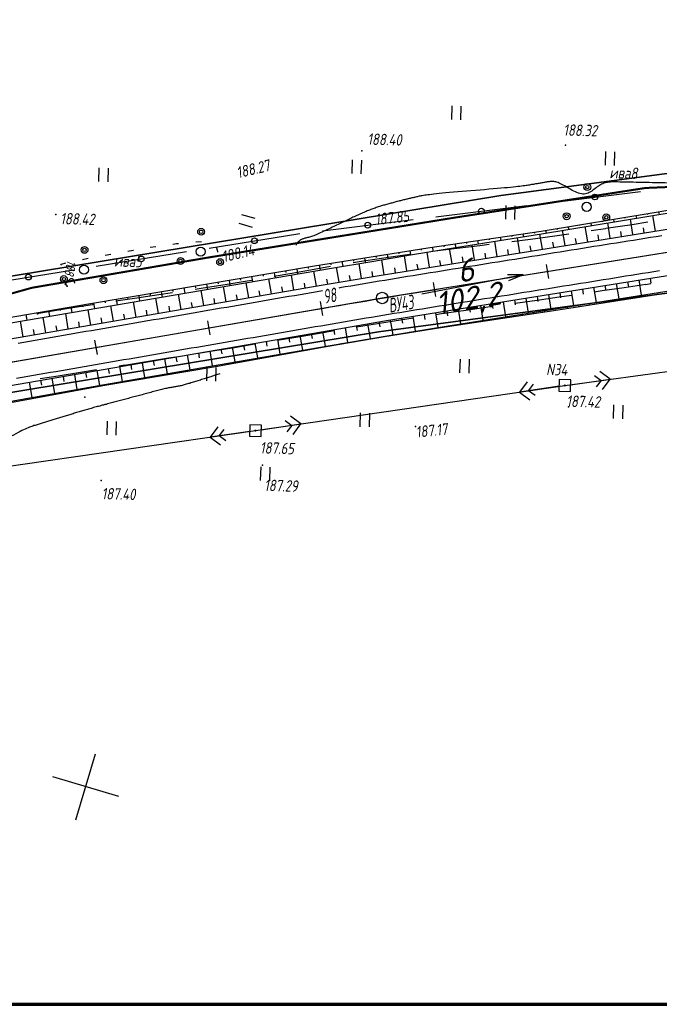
# Model space of a CAD drawing. Header units: millimetres. Extents: x 1808 to 2912, y -1045 to 155.
# Tile 34 of 43: x 2469 to 2581, y -536 to -364. Entities that reach past the tile are written whole.
import ezdxf

# ---------------------------------------------------------------- set-up
doc = ezdxf.new("R2010")
doc.units = ezdxf.units.MM
doc.linetypes.add('CONTI', pattern=[0])
for name, color, linetype, lineweight in [('10', 1, 'Continuous', 35), ('КОПИЯ_ОСЬ_13_ОТКОСЫ', 7, 'Continuous', 30), ('КОПИЯ_ОСЬ_ГРАНИЦЫ_ПОЛОС', 7, 'Continuous', 30), ('ОСЬ_ВЕРХ_ПОКРЫТИЯ_ГРАНИЦЫ_ПОЛОС', 7, 'Continuous', 30), ('ОСЬ_ВЕРХ_ПОКРЫТИЯ_ОСЬ', 1, 'Continuous', 30), ('Уклоны ПЧ', 5, 'Continuous', 30)]:
    doc.layers.add(name, color=color, linetype=linetype, lineweight=lineweight)
for name, color, linetype in [('_Оформление', 7, 'Continuous'), ('_Ростелеком', 6, 'Continuous'), ('GOR_BDEFAULT', 212, 'CONTI'), ('NAD_MDEFAULT', 7, 'CONTI'), ('PI_OTDEFAULT', 172, 'CONTI'), ('PI_TTDEFAULT', 5, 'CONTI'), ('PLN_O', 7, 'CONTI'), ('SETKR', 2, 'CONTI'), ('SIT_LDEFAULT', 7, 'CONTI'), ('USLZNDEFAULT', 7, 'CONTI'), ('ZAPSKDEFAULT', 7, 'CONTI'), ('КОПИЯ_ОСЬ_ТАНГЕНСЫ', 1, 'Continuous'), ('ОСЬ_ВЕРХ_ПОКРЫТИЯ_ПИКЕТЫ', 1, 'Continuous')]:
    doc.layers.add(name, color=color, linetype=linetype)
doc.styles.add('eskd', font='isocpeur.ttf', dxfattribs={"width": 1.2, "height": 2})
doc.styles.add('SHRFT', font='isocpeui.ttf')
doc.styles.get("Standard").update_dxf_attribs({"font": 'isocpeui.ttf'})
doc.styles.add('ГОСТ', font='isocpeur.ttf', dxfattribs={"height": 4})
doc.linetypes.add('Связь', pattern='A,12.5,[130,ltypeshp.shx,S=1,R=-30,X=0,Y=0.9],1,[130,ltypeshp.shx,S=1,R=-30,X=0,Y=0.9],1,[130,ltypeshp.shx,S=1,R=-30,X=0,Y=0.9],4.5', length=19)

# ---------------------------------------------------------------- blocks, each defined once
blk = doc.blocks.new('BL_333')
at = {"color": 0}
for p, q in [((0, -6), (0, 6)), ((-6, 0), (6, 0))]:
    blk.add_line(p, q, dxfattribs=at)
blk = doc.blocks.new('BL_2011')
at = {"color": 0}
for p, q in [((0, 0), (0, 2.4)), ((1.6, 0), (1.6, 2.4))]:
    blk.add_line(p, q, dxfattribs=at)
blk = doc.blocks.new('BL_27')
at = {"color": 0}
for p, q in [((1, 1), (-1, 1)), ((-1, 1), (-1, -1)), ((1, -1), (1, 1)), ((-1, -1), (1, -1))]:
    blk.add_line(p, q, dxfattribs=at)
blk.add_circle((0, 0), 0.1, dxfattribs=at)
blk = doc.blocks.new('BL_2009')
at = {"color": 0}
for centre, radius in [((0, 3.46), 0.6), ((0, 3.46), 0.3), ((0, 0), 0.8), ((-3.46, -1.74), 0.6), ((-3.46, -1.74), 0.3), ((3.46, -1.74), 0.6), ((3.46, -1.74), 0.3)]:
    blk.add_circle(centre, radius, dxfattribs=at)
blk = doc.blocks.new('Стрелка')
at = {"layer": 'Уклоны ПЧ', "ltscale": 2}
for points in [[(-0.02, -0.05), (-0.02, 17.97)], [(-0.02, -0.05), (-0.58, 2.62)], [(-0.02, -0.05), (0.53, 2.62)]]:
    blk.add_lwpolyline(points, dxfattribs=at)

msp = doc.modelspace()

# ---------------------------------------------------------------- linework, layer by layer
at = {"layer": '10'}
for points in [[(2620.73, -395.22), (2606.59, -397.47), (2605.44, -387.39), (2553.12, -394.32), (2438.15, -413.26), (2438.66, -422.99), (2367.6, -436.36), (2276.23, -453.66), (2230.16, -457.47), (2219.73, -457.12), (2144.44, -454.6), (2029.16, -435.48), (1971.45, -421.43), (1894.92, -402.16), (1897.04, -393.04), (1863.68, -385.03)], [(2836.91, -383.88), (2819.46, -391.04), (2781.15, -396), (2691.22, -405.87), (2692.7, -395.44), (2606.46, -408.13), (2606.46, -408.13), (2531.72, -418.13), (2464.56, -429.19), (2448.04, -431.91), (2378.95, -444.91), (2369.55, -446.68), (2369.33, -456.96), (2288.52, -472.64), (2240.01, -477.5)], [(2288.52, -472.64), (2369.33, -456.96), (2369.55, -446.68), (2378.95, -444.91), (2448.04, -431.91), (2464.56, -429.19), (2531.72, -418.13), (2606.46, -408.13), (2606.46, -408.13), (2692.7, -395.44), (2691.22, -405.87), (2781.15, -396), (2819.46, -391.04), (2836.91, -383.88)]]:
    msp.add_lwpolyline(points, dxfattribs=at)
at = {"layer": '_Оформление', "lineweight": 70, "ltscale": 200}
msp.add_lwpolyline([(2874.19, -249.78), (1824.77, -249.78), (1824.77, -535.66), (2874.19, -535.66)], close=True, dxfattribs=at)
at = {"layer": '_Ростелеком', "color": 5, "linetype": 'Связь', "const_width": 0.35}
msp.add_lwpolyline([(2834.25, -366.64), (2803.91, -370.42), (2755.07, -373.59), (2745.15, -373.42), (2702.58, -375.96), (2684.43, -378.29), (2671.55, -380.72), (2634.25, -387.11), (2605.99, -391.86), (2578.38, -393.01), (2544.61, -398.26), (2501.7, -405.21), (2471.17, -410.45), (2438.48, -419.6), (2405.8, -425.35), (2370.72, -431.58), (2340.52, -436.8), (2307.56, -442.93)], dxfattribs=at)
at = {"layer": 'GOR_BDEFAULT', "color": 212, "elevation": 188, "flags": 128}
for points in [[(2598.45, -388.26), (2598, -388.55), (2597.58, -388.81), (2597.22, -389.04), (2596.91, -389.24), (2596.63, -389.42), (2596.39, -389.57), (2596.19, -389.69), (2596.01, -389.81), (2595.85, -389.9), (2595.72, -389.97), (2595.6, -390.04), (2595.5, -390.09), (2595.42, -390.14), (2595.33, -390.19), (2595.24, -390.23), (2595.17, -390.28), (2595.08, -390.31), (2595.01, -390.36), (2594.92, -390.4), (2594.83, -390.45), (2594.75, -390.48), (2594.66, -390.53), (2594.59, -390.57), (2594.5, -390.62), (2594.4, -390.66), (2594.32, -390.7), (2594.23, -390.75), (2594.15, -390.8), (2594.06, -390.84), (2593.96, -390.89), (2593.88, -390.93), (2593.78, -390.97), (2593.69, -391.02), (2593.59, -391.07), (2593.5, -391.11), (2593.4, -391.16), (2593.31, -391.21), (2593.22, -391.25), (2593.12, -391.29), (2593.01, -391.34), (2592.92, -391.39), (2592.82, -391.43), (2592.72, -391.49), (2592.61, -391.53), (2592.52, -391.57), (2592.41, -391.62), (2592.3, -391.66), (2592.2, -391.72), (2592.1, -391.76), (2591.99, -391.81), (2591.87, -391.85), (2591.76, -391.89), (2591.66, -391.94), (2591.54, -391.98), (2591.42, -392.02), (2591.31, -392.05), (2591.19, -392.09), (2591.07, -392.11), (2590.95, -392.15), (2590.82, -392.17), (2590.7, -392.19), (2590.57, -392.21), (2590.44, -392.23), (2590.31, -392.24), (2590.18, -392.26), (2590.05, -392.27), (2589.91, -392.27), (2589.77, -392.28), (2589.63, -392.28), (2589.5, -392.28), (2589.36, -392.29), (2589.21, -392.29), (2589.07, -392.29), (2588.92, -392.29), (2588.78, -392.28), (2588.63, -392.28), (2588.49, -392.28), (2588.33, -392.28), (2588.18, -392.28), (2588.03, -392.28), (2587.88, -392.28), (2587.73, -392.27), (2587.57, -392.27), (2587.42, -392.27), (2587.26, -392.27), (2587.1, -392.27), (2586.95, -392.26), (2586.79, -392.26), (2586.64, -392.25), (2586.48, -392.25), (2586.31, -392.25), (2586.16, -392.25), (2585.99, -392.24), (2585.82, -392.24), (2585.63, -392.22), (2585.43, -392.23), (2585.23, -392.22), (2585, -392.21), (2584.75, -392.21), (2584.48, -392.2), (2584.19, -392.19), (2583.86, -392.19), (2583.52, -392.18), (2583.14, -392.17), (2582.71, -392.16), (2582.26, -392.15), (2581.78, -392.14), (2581.27, -392.13), (2580.73, -392.11), (2580.18, -392.1), (2579.61, -392.09), (2579.04, -392.08), (2578.46, -392.06), (2577.89, -392.06), (2577.31, -392.04), (2576.76, -392.03), (2576.21, -392.02), (2575.68, -392), (2575.19, -391.99), (2574.72, -391.98), (2574.28, -391.97), (2573.88, -391.97), (2573.5, -391.96), (2573.15, -391.96), (2572.83, -391.96), (2572.53, -391.96), (2572.26, -391.99), (2572, -392), (2571.75, -392.03), (2571.52, -392.07), (2571.31, -392.12), (2571.1, -392.18), (2570.9, -392.26), (2570.71, -392.35), (2570.52, -392.45), (2570.33, -392.57), (2570.14, -392.69), (2569.95, -392.83), (2569.76, -392.97), (2569.57, -393.13), (2569.37, -393.26), (2569.18, -393.42), (2568.97, -393.55), (2568.77, -393.68), (2568.56, -393.8), (2568.35, -393.9), (2568.12, -393.98), (2567.9, -394.04), (2567.67, -394.07), (2567.43, -394.07), (2567.17, -394.05), (2566.92, -394), (2566.66, -393.92), (2566.4, -393.82), (2566.12, -393.71), (2565.86, -393.57), (2565.58, -393.43), (2565.31, -393.28), (2565.04, -393.12), (2564.78, -392.96), (2564.52, -392.81), (2564.26, -392.65), (2564.01, -392.51), (2563.77, -392.38), (2563.53, -392.26), (2563.31, -392.16), (2563.11, -392.08), (2562.91, -392.02), (2562.72, -391.96), (2562.53, -391.93), (2562.35, -391.9), (2562.17, -391.88), (2562, -391.87), (2561.84, -391.88), (2561.67, -391.89), (2561.52, -391.91), (2561.36, -391.92), (2561.21, -391.95), (2561.05, -391.98), (2560.9, -392), (2560.74, -392.03), (2560.59, -392.06), (2560.43, -392.09), (2560.27, -392.12), (2560.11, -392.15), (2559.95, -392.17), (2559.8, -392.2), (2559.63, -392.23), (2559.47, -392.26), (2559.3, -392.29), (2559.14, -392.31), (2558.96, -392.34), (2558.79, -392.38), (2558.62, -392.4), (2558.45, -392.43), (2558.28, -392.46), (2558.1, -392.5), (2557.91, -392.52), (2557.72, -392.56), (2557.5, -392.59), (2557.27, -392.62), (2557.01, -392.66), (2556.73, -392.69), (2556.41, -392.73), (2556.07, -392.78), (2555.69, -392.82), (2555.27, -392.86), (2554.79, -392.91), (2554.29, -392.96), (2553.72, -393.01), (2553.1, -393.06), (2552.44, -393.12), (2551.74, -393.18), (2551, -393.24), (2550.24, -393.31), (2549.46, -393.38), (2548.67, -393.43), (2547.88, -393.5), (2547.1, -393.57), (2546.32, -393.63), (2545.57, -393.7), (2544.84, -393.75), (2544.14, -393.82), (2543.5, -393.87), (2542.89, -393.93), (2542.35, -393.98), (2541.86, -394.03), (2541.41, -394.09), (2541.01, -394.13), (2540.66, -394.18), (2540.33, -394.21), (2540.05, -394.25), (2539.79, -394.29), (2539.56, -394.33), (2539.35, -394.37), (2539.16, -394.41), (2538.98, -394.44), (2538.82, -394.47), (2538.67, -394.51), (2538.51, -394.55), (2538.36, -394.58), (2538.2, -394.61), (2538.04, -394.65), (2537.88, -394.69), (2537.73, -394.72), (2537.56, -394.76), (2537.4, -394.79), (2537.24, -394.84), (2537.08, -394.87), (2536.92, -394.91), (2536.75, -394.95), (2536.59, -394.99), (2536.42, -395.03), (2536.26, -395.07), (2536.1, -395.11), (2535.93, -395.16), (2535.76, -395.19), (2535.59, -395.23), (2535.42, -395.28), (2535.25, -395.32), (2535.07, -395.36), (2534.9, -395.4), (2534.74, -395.45), (2534.56, -395.5), (2534.38, -395.54), (2534.21, -395.59), (2534.03, -395.64), (2533.86, -395.69), (2533.68, -395.73), (2533.51, -395.78), (2533.33, -395.83), (2533.15, -395.88), (2532.97, -395.94), (2532.79, -395.99), (2532.61, -396.04), (2532.42, -396.1), (2532.24, -396.15), (2532.06, -396.21), (2531.87, -396.26), (2531.69, -396.32), (2531.5, -396.38), (2531.32, -396.45), (2531.13, -396.51), (2530.93, -396.58), (2530.75, -396.65), (2530.56, -396.72), (2530.36, -396.79), (2530.17, -396.87), (2529.97, -396.95), (2529.77, -397.03), (2529.57, -397.11), (2529.37, -397.19), (2529.17, -397.28), (2528.97, -397.37), (2528.76, -397.46), (2528.55, -397.55), (2528.34, -397.64), (2528.13, -397.74), (2527.92, -397.83), (2527.7, -397.93), (2527.48, -398.04), (2527.26, -398.13), (2527.04, -398.24), (2526.81, -398.35), (2526.58, -398.45), (2526.35, -398.56), (2526.12, -398.67), (2525.88, -398.79), (2525.64, -398.91), (2525.4, -399.02), (2525.15, -399.14), (2524.91, -399.25), (2524.66, -399.37), (2524.41, -399.5), (2524.15, -399.63), (2523.9, -399.75), (2523.63, -399.88), (2523.37, -400.01), (2523.1, -400.14), (2522.84, -400.27), (2522.58, -400.39), (2522.32, -400.52), (2522.07, -400.64), (2521.81, -400.76), (2521.56, -400.87), (2521.32, -400.98), (2521.08, -401.08), (2520.85, -401.17), (2520.63, -401.26), (2520.42, -401.35), (2520.21, -401.42), (2520.01, -401.49), (2519.82, -401.54), (2519.64, -401.6), (2519.48, -401.64), (2519.31, -401.68), (2519.17, -401.72), (2519.02, -401.76), (2518.87, -401.79), (2518.75, -401.84), (2518.62, -401.87), (2518.5, -401.91), (2518.39, -401.95), (2518.28, -401.99), (2518.18, -402.05), (2518.09, -402.1), (2518, -402.16), (2517.92, -402.22), (2517.84, -402.29), (2517.77, -402.35), (2517.7, -402.43), (2517.64, -402.49), (2517.58, -402.56), (2517.53, -402.63), (2517.48, -402.69), (2517.44, -402.76), (2517.4, -402.83), (2517.36, -402.89), (2517.32, -402.94), (2517.3, -402.98)], [(2478.07, -408.86), (2478, -408.88), (2477.93, -408.91), (2477.84, -408.96), (2477.76, -409.02), (2477.68, -409.09), (2477.59, -409.17), (2477.5, -409.25), (2477.41, -409.34), (2477.33, -409.43), (2477.24, -409.52), (2477.17, -409.61), (2477.1, -409.7), (2477.02, -409.79), (2476.97, -409.87), (2476.9, -409.94)], [(2478.07, -408.86), (2478, -408.88), (2477.93, -408.91), (2477.84, -408.96), (2477.76, -409.02), (2477.68, -409.09), (2477.59, -409.17), (2477.5, -409.25), (2477.41, -409.34), (2477.33, -409.43), (2477.24, -409.52), (2477.17, -409.61), (2477.1, -409.7), (2477.02, -409.79), (2476.97, -409.87), (2476.9, -409.94)], [(2478.67, -409.64), (2478.66, -409.59), (2478.63, -409.52), (2478.61, -409.45), (2478.58, -409.38), (2478.56, -409.31), (2478.52, -409.22), (2478.49, -409.16), (2478.46, -409.09), (2478.42, -409.02), (2478.37, -408.98), (2478.32, -408.93), (2478.27, -408.9), (2478.2, -408.87), (2478.14, -408.86), (2478.07, -408.86)], [(2503.99, -425.47), (2503.01, -425.8), (2502.87, -425.85), (2502.73, -425.9), (2502.57, -425.95), (2502.4, -426.01), (2502.22, -426.06), (2502.04, -426.12), (2501.84, -426.18), (2501.65, -426.24), (2501.45, -426.31), (2501.24, -426.37), (2501.03, -426.43), (2500.82, -426.5), (2500.61, -426.57), (2500.39, -426.63), (2500.18, -426.7), (2499.97, -426.77), (2499.76, -426.83), (2499.55, -426.9), (2499.34, -426.97), (2499.14, -427.03), (2498.93, -427.08), (2498.74, -427.15), (2498.53, -427.2), (2498.34, -427.26), (2498.14, -427.32), (2497.96, -427.37), (2497.77, -427.43), (2497.59, -427.47), (2497.41, -427.52), (2497.24, -427.56), (2497.07, -427.59), (2496.9, -427.63), (2496.74, -427.66), (2496.57, -427.69), (2496.42, -427.72), (2496.25, -427.75), (2496.09, -427.78), (2495.92, -427.8), (2495.76, -427.83), (2495.59, -427.86), (2495.43, -427.9), (2495.25, -427.93), (2495.06, -427.96), (2494.88, -428), (2494.68, -428.04), (2494.49, -428.08), (2494.28, -428.13), (2494.07, -428.18), (2493.85, -428.23), (2493.62, -428.29), (2493.39, -428.34), (2493.15, -428.41), (2492.92, -428.46), (2492.68, -428.53), (2492.43, -428.59), (2492.18, -428.66), (2491.94, -428.73), (2491.69, -428.8), (2491.45, -428.86), (2491.19, -428.93), (2490.96, -429), (2490.71, -429.06), (2490.46, -429.13), (2490.22, -429.19), (2489.97, -429.26), (2489.73, -429.32), (2489.49, -429.38), (2489.24, -429.46), (2489, -429.52), (2488.77, -429.59), (2488.53, -429.64), (2488.29, -429.71), (2488.05, -429.77), (2487.83, -429.84), (2487.59, -429.9), (2487.35, -429.96), (2487.12, -430.02), (2486.88, -430.09), (2486.65, -430.14), (2486.42, -430.21), (2486.19, -430.27), (2485.96, -430.33), (2485.73, -430.39), (2485.5, -430.45), (2485.28, -430.52), (2485.05, -430.58), (2484.82, -430.63), (2484.6, -430.69), (2484.37, -430.75), (2484.14, -430.82), (2483.92, -430.87), (2483.7, -430.94), (2483.47, -430.99), (2483.26, -431.05), (2483.03, -431.11), (2482.82, -431.17), (2482.59, -431.22), (2482.38, -431.28), (2482.16, -431.34), (2481.94, -431.4), (2481.72, -431.46), (2481.51, -431.52), (2481.29, -431.59), (2481.08, -431.65), (2480.86, -431.71), (2480.65, -431.77), (2480.44, -431.83), (2480.23, -431.89), (2480.02, -431.95), (2479.81, -432.01), (2479.6, -432.07), (2479.4, -432.14), (2479.19, -432.2), (2478.98, -432.26), (2478.78, -432.33), (2478.57, -432.39), (2478.37, -432.45), (2478.17, -432.51), (2477.96, -432.58), (2477.77, -432.64), (2477.56, -432.7), (2477.36, -432.76), (2477.16, -432.82), (2476.96, -432.88), (2476.77, -432.94), (2476.57, -433.01), (2476.38, -433.06), (2476.18, -433.12), (2475.99, -433.18), (2475.79, -433.24), (2475.6, -433.3), (2475.4, -433.36), (2475.21, -433.41), (2475.02, -433.47), (2474.83, -433.53), (2474.65, -433.59), (2474.45, -433.65), (2474.27, -433.71), (2474.08, -433.77), (2473.9, -433.82), (2473.71, -433.87), (2473.52, -433.93), (2473.34, -433.98), (2473.15, -434.04), (2472.97, -434.1), (2472.8, -434.16), (2472.61, -434.22), (2472.43, -434.27), (2472.25, -434.32), (2472.07, -434.38), (2471.89, -434.43), (2471.72, -434.49), (2471.53, -434.54), (2471.34, -434.61), (2471.15, -434.68), (2470.94, -434.75), (2470.73, -434.83), (2470.49, -434.92), (2470.25, -435.03), (2469.99, -435.15), (2469.71, -435.27), (2469.42, -435.41), (2469.1, -435.58), (2468.75, -435.76), (2468.38, -435.96), (2467.97, -436.18), (2467.54, -436.41), (2467.1, -436.67), (2466.64, -436.93), (2466.16, -437.21), (2465.67, -437.49), (2465.17, -437.77), (2464.67, -438.05), (2464.17, -438.33), (2463.67, -438.61), (2463.17, -438.86), (2462.69, -439.12), (2462.21, -439.35), (2461.76, -439.56), (2461.33, -439.77), (2460.92, -439.94), (2460.53, -440.08), (2460.16, -440.21), (2459.82, -440.32), (2459.5, -440.41), (2459.19, -440.49), (2458.9, -440.55), (2458.64, -440.59), (2458.39, -440.63), (2458.15, -440.67), (2457.93, -440.69), (2457.73, -440.71), (2457.54, -440.72), (2457.36, -440.73), (2457.2, -440.75), (2457.04, -440.76), (2456.9, -440.77), (2456.76, -440.8), (2456.63, -440.81), (2456.52, -440.83), (2456.41, -440.85), (2456.31, -440.87), (2456.21, -440.89), (2456.13, -440.92), (2456.04, -440.95), (2455.96, -440.96), (2455.89, -440.99), (2455.81, -441.01), (2455.74, -441.03), (2455.67, -441.07), (2454.73, -441.39), (2453.93, -441.69), (2453.24, -441.97), (2452.66, -442.22), (2451.77, -442.91), (2451.66, -443.02), (2451.54, -443.14), (2451.4, -443.28), (2451.27, -443.42), (2451.13, -443.56), (2450.98, -443.72), (2450.83, -443.87), (2450.68, -444.02), (2450.53, -444.19), (2450.38, -444.34), (2450.23, -444.49), (2450.08, -444.64), (2449.93, -444.78), (2449.79, -444.92), (2449.65, -445.04), (2449.52, -445.15), (2449.39, -445.26), (2449.25, -445.36), (2449.1, -445.46), (2448.94, -445.56), (2448.74, -445.66), (2448.52, -445.76), (2448.27, -445.87), (2447.97, -446), (2447.62, -446.13), (2447.22, -446.28), (2446.76, -446.44), (2446.22, -446.63), (2445.62, -446.85), (2444.94, -447.08)]]:
    msp.add_lwpolyline(points, dxfattribs=at)
at = {"layer": 'PI_TTDEFAULT', "color": 5}
for p in [(2528.8, -386.51, 188.4), (2564.38, -385.53, 188.32), (2475.34, -397.64, 188.42), (2531.53, -400.3, 187.85), (2477.31, -410.16, 187.99), (2480.42, -429.56, 188.1), (2564.92, -431.26, 187.23), (2538.16, -434.67, 187.17), (2510.24, -435.41, 187.65), (2511.44, -441.44, 187.29), (2483.26, -444.14, 187.4)]:
    msp.add_point(p, dxfattribs=at)
at = {"layer": 'PLN_O'}
for p, q in [((2561.61, -395.58), (2577.49, -393.61)), ((2541.76, -398.03), (2557.64, -396.06)), ((2521.91, -400.5), (2537.79, -398.53)), ((2502.14, -403.51), (2517.61, -401.02)), ((2517.61, -401.02), (2517.95, -400.99)), ((2482.39, -406.68), (2498.18, -404.14)), ((2462.65, -409.86), (2478.44, -407.32))]:
    msp.add_line(p, q, dxfattribs=at)
for centre in [(2569.55, -394.59), (2549.7, -397.05), (2529.85, -399.51), (2510.04, -402.24), (2490.29, -405.41), (2470.55, -408.59)]:
    msp.add_circle(centre, 0.5, dxfattribs=at)
at = {"layer": 'SIT_LDEFAULT', "color": 7}
for p, q in [((2578.8, -399.01), (2576.04, -399.43)), ((2571.41, -400.13), (2568.91, -400.51)), ((2576.04, -399.43), (2571.42, -400.12)), ((2499.79, -402.42), (2500.79, -402.36)), ((2558.27, -402), (2555.04, -402.41)), ((2562.53, -401.42), (2558.27, -402)), ((2564.96, -401.08), (2562.53, -401.42)), ((2487.9, -404.06), (2488.87, -403.88)), ((2488.87, -403.88), (2488.89, -403.88)), ((2491.84, -403.38), (2492.82, -403.23)), ((2495.8, -402.81), (2496.42, -402.73)), ((2496.42, -402.74), (2496.79, -402.71)), ((2503.34, -403.27), (2503.35, -403.32)), ((2503.37, -403.31), (2503.58, -404.04)), ((2503.58, -404.04), (2503.61, -404.23)), ((2544.96, -403.65), (2541.14, -404.13)), ((2549.42, -403.11), (2544.96, -403.64)), ((2551.07, -402.91), (2549.42, -403.12)), ((2480.03, -405.49), (2481.02, -405.3)), ((2483.97, -404.75), (2484.95, -404.57)), ((2528.34, -405.93), (2527.3, -406.1)), ((2532.26, -405.32), (2528.34, -405.93)), ((2536.3, -404.75), (2532.26, -405.32)), ((2537.18, -404.63), (2536.31, -404.74)), ((2476.2, -406.48), (2476.32, -406.32)), ((2476.31, -406.31), (2477.09, -406.11)), ((2520.5, -407.24), (2516.58, -407.93)), ((2523.34, -406.76), (2520.5, -407.24)), ((2476.94, -409.47), (2476.84, -409.27)), ((2477.2, -409.97), (2476.94, -409.47)), ((2508.78, -409.28), (2504.91, -409.93)), ((2509.55, -409.16), (2508.77, -409.29)), ((2516.58, -407.93), (2513.49, -408.47)), ((2477.31, -410.16), (2477.2, -409.97)), ((2501.06, -410.52), (2499.67, -410.73)), ((2504.91, -409.92), (2501.06, -410.52)), ((2569.43, -411.15), (2570.81, -410.94)), ((2570.81, -410.94), (2574.63, -410.39)), ((2574.63, -410.39), (2578.42, -409.84)), ((2578.41, -409.85), (2579.33, -409.71)), ((2489.49, -412.25), (2485.83, -412.79)), ((2493.35, -411.68), (2489.49, -412.25)), ((2495.72, -411.33), (2493.35, -411.68)), ((2555.58, -413.15), (2559.45, -412.61)), ((2559.45, -412.6), (2563.27, -412.05)), ((2563.28, -412.04), (2565.47, -411.72)), ((2474.07, -414.65), (2472.01, -414.98)), ((2477.92, -414.02), (2474.07, -414.65)), ((2481.77, -413.42), (2477.92, -414.02)), ((2481.88, -413.4), (2481.77, -413.42)), ((2542.72, -414.97), (2546.99, -414.35)), ((2546.99, -414.35), (2551.25, -413.75)), ((2551.25, -413.75), (2551.62, -413.7)), ((2530.44, -416.84), (2534.45, -416.21)), ((2534.45, -416.21), (2537.76, -415.7)), ((2541.72, -415.12), (2542.72, -414.97)), ((2522.38, -418.19), (2523.94, -417.93)), ((2527.89, -417.27), (2530.44, -416.85)), ((2514.08, -419.61), (2514.37, -419.56)), ((2514.37, -419.56), (2518.36, -418.88)), ((2518.36, -418.88), (2522.38, -418.2)), ((2500.27, -421.88), (2502.71, -421.49)), ((2502.71, -421.49), (2506.56, -420.86)), ((2506.56, -420.86), (2510.13, -420.27)), ((2564.28, -427.53), (2614.79, -420.59)), ((2491.17, -423.33), (2495.02, -422.71)), ((2495.02, -422.71), (2496.31, -422.5)), ((2479.63, -425.18), (2482.48, -424.72)), ((2486.44, -424.08), (2487.33, -423.94)), ((2487.33, -423.95), (2491.17, -423.33)), ((2472.63, -426.32), (2475.77, -425.82)), ((2475.77, -425.81), (2479.63, -425.18)), ((2565.27, -427.39), (2572.2, -426.43)), ((2569.49, -425.8), (2570.62, -426.66)), ((2570.62, -426.66), (2569.76, -427.78)), ((2572.2, -426.43), (2570.4, -425.07)), ((2570.84, -428.24), (2572.2, -426.43)), ((2510.24, -435.41), (2564.28, -427.53)), ((2557.71, -426.87), (2556.36, -428.68)), ((2563.28, -427.67), (2556.36, -428.68)), ((2557.94, -428.45), (2558.79, -427.32)), ((2556.36, -428.68), (2558.18, -430.03)), ((2559.08, -429.3), (2557.94, -428.45)), ((2518.16, -434.25), (2516.34, -432.9)), ((2503.68, -434.74), (2502.32, -436.55)), ((2503.9, -436.32), (2504.75, -435.19)), ((2511.23, -435.26), (2518.16, -434.25)), ((2515.44, -433.64), (2516.57, -434.49)), ((2516.57, -434.49), (2515.73, -435.61)), ((2516.8, -436.07), (2518.16, -434.25)), ((2454.15, -443.48), (2510.24, -435.41)), ((2509.25, -435.55), (2502.32, -436.55)), ((2502.32, -436.55), (2504.13, -437.91)), ((2505.04, -437.17), (2503.9, -436.32))]:
    msp.add_line(p, q, dxfattribs=at)
at = {"layer": 'КОПИЯ_ОСЬ_13_ОТКОСЫ'}
for points in [[(2305.12, -447.39), (2522.07, -409.95), (2531.48, -408.36), (2540.9, -406.82), (2555.01, -404.55), (2668.09, -386.42)], [(2323.5, -441), (2343.17, -437.33), (2353.03, -435.65), (2362.88, -433.96), (2382.59, -430.54), (2402.27, -427), (2421.95, -423.44), (2431.81, -421.76), (2441.67, -420.06), (2461.37, -416.64), (2481.08, -413.26), (2500.81, -409.96), (2520.54, -406.63), (2530.44, -405.02), (2540.36, -403.46), (2560.15, -400.53), (2579.89, -397.29), (2588.07, -395.89)], [(2323.54, -441.22), (2353.09, -436.04), (2382.67, -431.02), (2500.97, -410.88), (2523.51, -407.02), (2530.58, -405.83), (2537.65, -404.66), (2545.19, -403.44), (2560.23, -401.02), (2588.16, -396.44)], [(2323.54, -441.22), (2353.09, -436.04), (2382.67, -431.02), (2500.97, -410.88), (2523.51, -407.02), (2530.58, -405.83), (2537.65, -404.66), (2545.19, -403.44), (2560.23, -401.02), (2588.16, -396.44)], [(2325.97, -455.29), (2355.54, -450.23), (2385.09, -445.03), (2483.52, -427.41), (2522.93, -420.57), (2533.23, -418.84), (2543.53, -417.15), (2573.63, -412.38), (2600.17, -408.2), (2640.71, -402.08), (2670.35, -397.55), (2673.3, -397.11), (2677.12, -396.6)], [(2580.65, -397.16), (2580.74, -397.65)], [(2568.81, -399.11), (2568.89, -399.6)], [(2570.78, -398.79), (2570.81, -398.95)], [(2572.22, -401.79), (2571.79, -399.12)], [(2572.76, -398.46), (2572.84, -398.95)], [(2574.73, -398.14), (2574.76, -398.3)], [(2576.16, -401.16), (2575.73, -398.47)], [(2576.71, -397.82), (2576.79, -398.3)], [(2578.68, -397.49), (2578.71, -397.65)], [(2580.11, -400.53), (2579.68, -397.83)], [(2558.94, -400.71), (2558.97, -400.88)], [(2560.92, -400.4), (2561, -400.89)], [(2562.89, -400.08), (2562.92, -400.24)], [(2564.32, -403.06), (2563.89, -400.41)], [(2564.86, -399.76), (2564.94, -400.24)], [(2566.84, -399.43), (2566.86, -399.59)], [(2568.27, -402.43), (2567.84, -399.77)], [(2574.19, -401.48), (2574.05, -400.59)], [(2578.14, -400.84), (2578, -399.95)], [(2547.07, -402.46), (2547.1, -402.69)], [(2549.05, -402.17), (2549.14, -402.8)], [(2551.03, -401.88), (2551.06, -402.09)], [(2552.47, -404.96), (2552.05, -402.33)], [(2553, -401.59), (2553.09, -402.17)], [(2554.98, -401.29), (2555.01, -401.49)], [(2556.42, -404.33), (2556, -401.7)], [(2556.96, -401), (2557.04, -401.53)], [(2560.37, -403.69), (2559.94, -401.06)], [(2562.34, -403.38), (2562.2, -402.5)], [(2566.29, -402.74), (2566.15, -401.86)], [(2570.24, -402.11), (2570.1, -401.22)], [(2535.2, -404.26), (2535.25, -404.53)], [(2537.18, -403.95), (2537.3, -404.72)], [(2539.16, -403.65), (2539.2, -403.9)], [(2540.62, -406.86), (2540.2, -404.25)], [(2541.13, -403.34), (2541.24, -404.08)], [(2543.11, -403.05), (2543.15, -403.3)], [(2544.57, -406.23), (2544.15, -403.61)], [(2545.09, -402.76), (2545.19, -403.44)], [(2548.52, -405.59), (2548.1, -402.97)], [(2554.44, -404.64), (2554.3, -403.77)], [(2558.39, -404.01), (2558.25, -403.13)], [(2298.6, -456.63), (2523.43, -417.84), (2532.8, -416.25), (2542.18, -414.71), (2556.28, -412.45), (2599.74, -405.48)], [(2525.33, -405.84), (2525.47, -406.68)], [(2527.3, -405.52), (2527.35, -405.8)], [(2529.28, -405.21), (2529.41, -406.02)], [(2531.25, -404.89), (2531.3, -405.16)], [(2532.72, -408.16), (2532.29, -405.54)], [(2533.23, -404.58), (2533.35, -405.37)], [(2536.67, -407.51), (2536.24, -404.89)], [(2542.59, -406.55), (2542.45, -405.67)], [(2546.54, -405.91), (2546.4, -405.04)], [(2550.49, -405.28), (2550.35, -404.4)], [(2515.47, -407.49), (2515.52, -407.78)], [(2517.44, -407.15), (2517.59, -408.03)], [(2519.41, -406.82), (2519.46, -407.11)], [(2520.89, -410.16), (2520.44, -407.54)], [(2521.38, -406.49), (2521.53, -407.36)], [(2523.36, -406.17), (2523.4, -406.46)], [(2524.84, -409.48), (2524.39, -406.87)], [(2528.78, -408.82), (2528.34, -406.2)], [(2530.75, -408.48), (2530.61, -407.61)], [(2534.7, -407.83), (2534.55, -406.96)], [(2538.65, -407.18), (2538.5, -406.31)], [(2325.97, -455.28), (2355.54, -450.23), (2385.09, -445.03), (2483.52, -427.41), (2522.93, -420.57), (2533.23, -418.84), (2543.53, -417.15), (2573.63, -412.38), (2600.17, -408.2)], [(2503.63, -409.49), (2503.69, -409.79)], [(2505.61, -409.15), (2505.76, -410.06)], [(2507.58, -408.82), (2507.63, -409.12)], [(2509.55, -408.49), (2509.7, -409.38)], [(2511.52, -408.15), (2511.57, -408.45)], [(2513.01, -411.52), (2512.56, -408.89)], [(2513.49, -407.82), (2513.64, -408.71)], [(2516.95, -410.84), (2516.5, -408.22)], [(2522.86, -409.82), (2522.71, -408.95)], [(2526.81, -409.15), (2526.66, -408.28)], [(2575.24, -409.41), (2575.38, -410.29)], [(2577.21, -409.09), (2577.64, -411.75)], [(2579.19, -408.78), (2579.33, -409.66)], [(2317, -457.4), (2345.8, -452.58), (2365.49, -449.08), (2375.32, -447.23), (2385.15, -445.42), (2404.83, -441.82), (2424.54, -438.44), (2434.37, -436.59), (2454.04, -432.94), (2463.87, -431.14), (2483.55, -427.55), (2503.26, -424.18), (2522.94, -420.65), (2532.77, -418.99), (2542.61, -417.38), (2562.38, -414.43), (2590.35, -410.08)], [(2493.77, -411.14), (2493.93, -412.08)], [(2495.74, -410.81), (2495.8, -411.12)], [(2497.72, -410.48), (2497.87, -411.41)], [(2499.69, -410.15), (2499.74, -410.46)], [(2501.18, -413.56), (2500.73, -410.92)], [(2501.66, -409.82), (2501.82, -410.73)], [(2505.13, -412.88), (2504.67, -410.25)], [(2509.07, -412.2), (2508.61, -409.57)], [(2511.04, -411.86), (2510.89, -410.98)], [(2514.98, -411.18), (2514.83, -410.3)], [(2518.92, -410.5), (2518.77, -409.62)], [(2565.36, -410.99), (2565.79, -413.62)], [(2567.34, -410.68), (2567.48, -411.55)], [(2569.31, -410.36), (2569.74, -413)], [(2571.29, -410.04), (2571.43, -410.92)], [(2573.26, -409.73), (2573.69, -412.37)], [(2483.91, -412.79), (2483.96, -413.11)], [(2485.88, -412.46), (2486.04, -413.42)], [(2487.85, -412.13), (2487.91, -412.45)], [(2489.36, -415.6), (2488.9, -412.93)], [(2489.83, -411.8), (2489.99, -412.75)], [(2491.8, -411.47), (2491.85, -411.79)], [(2493.3, -414.92), (2492.84, -412.26)], [(2497.24, -414.24), (2496.79, -411.59)], [(2503.15, -413.22), (2503, -412.34)], [(2507.1, -412.54), (2506.94, -411.66)], [(2553.51, -412.89), (2553.93, -415.5)], [(2555.49, -412.58), (2555.63, -413.45)], [(2557.46, -412.26), (2557.88, -414.88)], [(2559.44, -411.94), (2559.58, -412.82)], [(2561.41, -411.63), (2561.83, -414.25)], [(2563.39, -411.31), (2563.53, -412.19)], [(2572.65, -412.83), (2572.61, -412.54)], [(2574.63, -412.53), (2574.61, -412.43)], [(2576.61, -412.22), (2576.56, -411.92)], [(2578.58, -411.91), (2578.57, -411.81)], [(2580.56, -411.61), (2580.51, -411.3)], [(2474.05, -414.47), (2474.22, -415.43)], [(2476.02, -414.13), (2476.08, -414.45)], [(2477.99, -413.79), (2478.16, -414.76)], [(2479.96, -413.45), (2480.02, -413.78)], [(2481.48, -416.96), (2481.01, -414.28)], [(2481.94, -413.12), (2482.1, -414.09)], [(2485.42, -416.28), (2484.96, -413.61)], [(2491.33, -415.26), (2491.18, -414.37)], [(2495.27, -414.58), (2495.12, -413.69)], [(2499.21, -413.9), (2499.06, -413.02)], [(2543.64, -414.48), (2543.78, -415.34)], [(2545.62, -414.16), (2546.03, -416.76)], [(2547.59, -413.85), (2547.73, -414.71)], [(2549.57, -413.53), (2549.98, -416.13)], [(2551.54, -413.21), (2551.68, -414.08)], [(2560.79, -414.67), (2560.76, -414.42)], [(2562.77, -414.37), (2562.76, -414.29)], [(2564.75, -414.06), (2564.71, -413.8)], [(2566.72, -413.76), (2566.71, -413.67)], [(2568.7, -413.45), (2568.66, -413.17)], [(2570.68, -413.14), (2570.66, -413.05)], [(2469.65, -419), (2469.18, -416.29)], [(2470.11, -415.14), (2470.27, -416.1)], [(2472.08, -414.8), (2472.13, -415.13)], [(2473.59, -418.32), (2473.13, -415.62)], [(2477.53, -417.64), (2477.07, -414.95)], [(2483.45, -416.62), (2483.29, -415.72)], [(2487.39, -415.94), (2487.23, -415.05)], [(2533.77, -416.09), (2534.2, -418.68)], [(2535.75, -415.77), (2535.89, -416.63)], [(2537.72, -415.44), (2538.14, -418.03)], [(2539.69, -415.12), (2539.83, -415.98)], [(2541.67, -414.8), (2542.09, -417.39)], [(2548.92, -416.44), (2548.9, -416.3)], [(2550.9, -416.14), (2550.9, -416.1)], [(2552.88, -415.85), (2552.86, -415.67)], [(2554.86, -415.55), (2554.85, -415.49)], [(2556.84, -415.26), (2556.81, -415.05)], [(2558.82, -414.96), (2558.8, -414.89)], [(2471.62, -418.66), (2471.46, -417.76)], [(2475.56, -417.98), (2475.41, -417.08)], [(2479.5, -417.3), (2479.35, -416.4)], [(2521.94, -418.09), (2522.38, -420.67)], [(2523.91, -417.75), (2524.06, -418.61)], [(2525.88, -417.42), (2526.32, -420)], [(2527.85, -417.08), (2528, -417.94)], [(2529.83, -416.75), (2530.26, -419.33)], [(2531.8, -416.42), (2531.94, -417.28)], [(2539.04, -417.96), (2539.04, -417.93)], [(2541.01, -417.63), (2541, -417.56)], [(2542.99, -417.32), (2542.99, -417.3)], [(2544.97, -417.03), (2544.95, -416.93)], [(2546.95, -416.73), (2546.94, -416.7)], [(2512.09, -419.79), (2512.23, -420.66)], [(2514.06, -419.45), (2514.5, -422.04)], [(2516.03, -419.11), (2516.18, -419.98)], [(2518, -418.77), (2518.44, -421.35)], [(2519.97, -418.43), (2520.12, -419.29)], [(2529.17, -419.59), (2529.16, -419.52)], [(2531.15, -419.26), (2531.14, -419.23)], [(2533.12, -418.93), (2533.11, -418.86)], [(2535.09, -418.6), (2535.09, -418.58)], [(2537.07, -418.28), (2537.05, -418.21)], [(2502.23, -421.49), (2502.68, -424.09)], [(2504.2, -421.15), (2504.35, -422.02)], [(2506.17, -420.81), (2506.62, -423.41)], [(2508.14, -420.47), (2508.29, -421.34)], [(2510.11, -420.13), (2510.56, -422.72)], [(2517.35, -421.65), (2517.33, -421.55)], [(2519.32, -421.3), (2519.32, -421.26)], [(2521.29, -420.94), (2521.28, -420.86)], [(2523.26, -420.59), (2523.25, -420.57)], [(2525.23, -420.26), (2525.22, -420.18)], [(2527.2, -419.92), (2527.2, -419.9)], [(2492.38, -423.2), (2492.53, -424.06)], [(2494.35, -422.86), (2494.8, -425.46)], [(2496.32, -422.51), (2496.47, -423.38)], [(2498.29, -422.17), (2498.74, -424.77)], [(2500.26, -421.84), (2500.41, -422.7)], [(2509.48, -423.06), (2509.45, -422.91)], [(2511.45, -422.71), (2511.44, -422.66)], [(2513.42, -422.36), (2513.39, -422.23)], [(2515.38, -422), (2515.38, -421.96)], [(2482.52, -424.9), (2482.97, -427.51)], [(2484.49, -424.56), (2484.64, -425.43)], [(2486.46, -424.22), (2486.91, -426.82)], [(2488.44, -423.88), (2488.59, -424.74)], [(2490.41, -423.54), (2490.86, -426.14)], [(2497.66, -425.13), (2497.63, -424.96)], [(2499.63, -424.8), (2499.62, -424.74)], [(2501.6, -424.46), (2501.57, -424.28)], [(2503.57, -424.12), (2503.56, -424.06)], [(2505.54, -423.77), (2505.51, -423.6)], [(2507.51, -423.41), (2507.5, -423.36)], [(2472.67, -426.6), (2472.82, -427.49)], [(2474.64, -426.26), (2475.1, -428.92)], [(2476.61, -425.92), (2476.76, -426.8)], [(2478.58, -425.58), (2479.04, -428.22)], [(2480.55, -425.24), (2480.7, -426.12)], [(2489.77, -426.48), (2489.75, -426.33)], [(2491.74, -426.14), (2491.74, -426.09)], [(2493.72, -425.81), (2493.69, -425.65)], [(2495.69, -425.47), (2495.68, -425.42)], [(2470.7, -426.94), (2471.16, -429.63)], [(2477.96, -428.57), (2477.93, -428.41)], [(2479.92, -428.21), (2479.91, -428.16)], [(2481.89, -427.85), (2481.87, -427.71)], [(2483.86, -427.49), (2483.85, -427.45)], [(2485.83, -427.16), (2485.81, -427.02)], [(2487.8, -426.82), (2487.79, -426.77)], [(2470.09, -430), (2470.05, -429.82)], [(2472.05, -429.64), (2472.04, -429.58)], [(2474.02, -429.28), (2473.99, -429.12)], [(2475.99, -428.92), (2475.98, -428.87)]]:
    msp.add_lwpolyline(points, dxfattribs=at)
at = {"layer": 'КОПИЯ_ОСЬ_ГРАНИЦЫ_ПОЛОС'}
for points in [[(2581.2, -401.37), (2580.21, -401.52), (2579.23, -401.68), (2578.24, -401.84), (2577.25, -402), (2576.27, -402.16), (2575.28, -402.31), (2574.29, -402.47), (2573.31, -402.63), (2572.32, -402.79), (2571.33, -402.95), (2570.35, -403.11), (2569.36, -403.26), (2568.37, -403.42), (2567.39, -403.58), (2566.4, -403.74), (2565.41, -403.9), (2564.42, -404.06), (2563.44, -404.21), (2562.45, -404.37), (2561.46, -404.53), (2560.48, -404.69), (2559.49, -404.85), (2558.5, -405.01), (2557.52, -405.16), (2556.53, -405.32), (2555.54, -405.48), (2554.56, -405.64), (2553.57, -405.8), (2552.58, -405.95), (2551.6, -406.11), (2550.61, -406.27), (2549.62, -406.43), (2548.64, -406.59), (2547.65, -406.75), (2546.66, -406.9), (2545.67, -407.06), (2544.69, -407.22), (2543.7, -407.38), (2542.71, -407.54), (2541.72, -407.7), (2540.74, -407.86), (2539.75, -408.02), (2538.76, -408.18), (2537.77, -408.34), (2536.78, -408.5), (2535.8, -408.66), (2534.81, -408.83), (2533.82, -408.99), (2532.83, -409.15), (2531.85, -409.32), (2530.86, -409.48), (2529.87, -409.65), (2528.88, -409.81), (2527.9, -409.98), (2526.91, -410.14), (2525.92, -410.31), (2524.94, -410.48), (2524.79, -410.5)], [(2521.92, -410.99), (2520.99, -411.15), (2520, -411.32), (2519.02, -411.49), (2518.03, -411.66), (2517.05, -411.83), (2516.06, -412), (2515.08, -412.17), (2514.09, -412.34), (2513.11, -412.51), (2512.12, -412.68), (2511.14, -412.85), (2510.15, -413.02), (2509.17, -413.19), (2508.19, -413.36), (2507.2, -413.53), (2506.22, -413.7), (2505.23, -413.87), (2504.25, -414.04), (2503.26, -414.21), (2502.28, -414.38), (2501.29, -414.55), (2500.31, -414.72), (2499.32, -414.89), (2498.34, -415.06), (2497.35, -415.23), (2496.37, -415.4), (2495.38, -415.57), (2494.4, -415.74), (2493.41, -415.91), (2492.43, -416.08), (2491.44, -416.25), (2490.46, -416.42), (2489.47, -416.59), (2488.49, -416.76), (2487.5, -416.93), (2486.52, -417.1), (2485.53, -417.27), (2484.55, -417.44), (2483.56, -417.61), (2482.58, -417.78), (2481.59, -417.95), (2480.61, -418.12), (2479.62, -418.29), (2478.64, -418.46), (2477.65, -418.63), (2476.67, -418.8), (2475.68, -418.97), (2474.7, -419.14), (2473.71, -419.31), (2472.73, -419.48), (2471.74, -419.65), (2470.76, -419.82), (2469.77, -419.99), (2468.79, -420.16)]]:
    msp.add_lwpolyline(points, dxfattribs=at)
at = {"layer": 'КОПИЯ_ОСЬ_ТАНГЕНСЫ'}
for p, q in [((2532.38, -412.23), (2689.27, -387.08)), ((2221.71, -465.84), (2532.38, -412.23))]:
    msp.add_line(p, q, dxfattribs=at)
msp.add_circle((2532.38, -412.23), 1, dxfattribs=at)
at = {"layer": 'ОСЬ_ВЕРХ_ПОКРЫТИЯ_ГРАНИЦЫ_ПОЛОС'}
for points in [[(2305.12, -447.39), (2522.07, -409.95), (2531.48, -408.36), (2540.9, -406.82), (2555.01, -404.55), (2668.09, -386.42)], [(2298.6, -456.63), (2523.43, -417.84), (2532.8, -416.25), (2542.18, -414.71), (2556.28, -412.45), (2599.74, -405.48)], [(2580.83, -407.5), (2579.84, -407.66), (2578.85, -407.82), (2577.87, -407.98), (2576.88, -408.14), (2575.89, -408.29), (2574.9, -408.45), (2573.92, -408.61), (2572.93, -408.77), (2571.94, -408.93), (2570.96, -409.08), (2569.97, -409.24), (2568.98, -409.4), (2568, -409.56), (2567.01, -409.72), (2566.02, -409.88), (2565.03, -410.03), (2564.05, -410.19), (2563.06, -410.35), (2562.07, -410.51), (2561.09, -410.67), (2560.1, -410.83), (2559.11, -410.98), (2558.13, -411.14), (2557.14, -411.3), (2556.15, -411.46), (2555.17, -411.62), (2554.18, -411.78), (2553.19, -411.93), (2552.2, -412.09), (2551.22, -412.25), (2550.23, -412.41), (2549.24, -412.57), (2548.26, -412.72), (2547.27, -412.88), (2546.28, -413.04), (2545.3, -413.2), (2544.31, -413.36), (2543.32, -413.52), (2542.34, -413.68), (2541.35, -413.83), (2540.37, -413.99), (2539.38, -414.16), (2538.4, -414.32), (2537.41, -414.48), (2536.43, -414.64), (2535.44, -414.8), (2534.46, -414.96), (2533.47, -415.13), (2532.49, -415.29), (2531.51, -415.46), (2530.52, -415.62), (2529.54, -415.79), (2528.55, -415.95), (2527.57, -416.12), (2526.58, -416.28), (2525.6, -416.45), (2524.62, -416.62), (2523.63, -416.79), (2522.65, -416.96), (2521.66, -417.13), (2520.68, -417.3), (2519.7, -417.47), (2518.71, -417.64), (2517.73, -417.81), (2516.74, -417.98), (2515.76, -418.15), (2514.77, -418.32), (2513.79, -418.49), (2512.8, -418.66), (2511.82, -418.83), (2510.83, -419), (2509.85, -419.17), (2508.86, -419.33), (2507.88, -419.5), (2506.89, -419.67), (2505.91, -419.84), (2504.92, -420.01), (2503.94, -420.18), (2502.95, -420.35), (2501.97, -420.52), (2500.98, -420.69), (2500, -420.86), (2499.01, -421.03), (2498.03, -421.2), (2497.04, -421.37), (2496.06, -421.54), (2495.07, -421.71), (2494.09, -421.88), (2493.1, -422.05), (2492.12, -422.22), (2491.13, -422.39), (2490.15, -422.56), (2489.16, -422.73), (2488.18, -422.9), (2487.19, -423.07), (2486.21, -423.24), (2485.22, -423.41), (2484.24, -423.58), (2483.25, -423.75), (2482.27, -423.92), (2481.28, -424.09), (2480.3, -424.26), (2479.31, -424.43), (2478.33, -424.6), (2477.34, -424.77), (2476.36, -424.94), (2475.37, -425.11), (2474.39, -425.28), (2473.4, -425.45), (2472.42, -425.62), (2471.43, -425.79), (2470.45, -425.96), (2469.46, -426.13), (2468.48, -426.3)]]:
    msp.add_lwpolyline(points, dxfattribs=at)
at = {"layer": 'ОСЬ_ВЕРХ_ПОКРЫТИЯ_ОСЬ'}
msp.add_lwpolyline([(2305.77, -451.34), (2520.36, -414.31), (2520.36, -414.31, -0.002974), (2544.41, -410.3), (2544.41, -410.3), (2663.26, -391.25)], format="xyb", dxfattribs=at)
at = {"layer": 'ОСЬ_ВЕРХ_ПОКРЫТИЯ_ПИКЕТЫ'}
for p, q in [((2561.48, -408.83), (2561.09, -406.36)), ((2541.74, -412), (2541.34, -409.53)), ((2522.02, -415.29), (2521.6, -412.82)), ((2522.02, -415.29), (2521.6, -412.82)), ((2502.32, -418.69), (2501.89, -416.23)), ((2482.61, -422.09), (2482.18, -419.63))]:
    msp.add_line(p, q, dxfattribs=at)

# ---------------------------------------------------------------- block references
at = {"layer": 'SETKR', "color": 82, "rotation": 73.41206077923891}
msp.add_blockref('BL_333', (2480.58, -497.65), dxfattribs=at)
at = {"layer": 'USLZNDEFAULT', "color": 7, "rotation": 358.4120607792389}
for name, p in [('BL_2009', (2568.1, -396.31)), ('BL_2009', (2500.64, -404.13)), ('BL_2009', (2480.26, -407.29)), ('BL_27', (2564.28, -427.53)), ('BL_27', (2510.24, -435.41))]:
    msp.add_blockref(name, p, dxfattribs=at)
at = {"layer": 'ZAPSKDEFAULT', "color": 7}
for p, rotation in [((2544.53, -381.06), 358.4120607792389), ((2571.37, -389.05), 358.4120607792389), ((2527.12, -390.48), 358.4120607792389), ((2482.87, -391.9), 358.4120607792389), ((2553.95, -398.47), 358.4120607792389), ((2509.7, -399.9), 73.41206077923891), ((2545.96, -425.3), 358.4120607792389), ((2501.71, -426.73), 358.4120607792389), ((2572.79, -433.3), 358.4120607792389), ((2528.54, -434.73), 358.4120607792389), ((2484.3, -436.15), 358.4120607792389), ((2511.13, -444.15), 358.4120607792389)]:
    msp.add_blockref('BL_2011', p, dxfattribs=dict(at, rotation=rotation))
at = {"layer": 'Уклоны ПЧ', "rotation": 100.8247479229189}
msp.add_blockref('Стрелка', (2556.93, -408.19), dxfattribs=at)

# ---------------------------------------------------------------- texts
at = {"layer": 'GOR_BDEFAULT', "color": 212, "style": 'SHRFT', "width": 0.75}
msp.add_text('188', height=1.722, rotation=257.8323, dxfattribs=at).set_placement((2477.34, -405.53, 188))
at = {"layer": 'NAD_MDEFAULT', "color": 7, "style": 'eskd', "oblique": 10, "width": 0.8}
for s, rotation, p in [('ива8', 358.4121, (2572.07, -391.32)), ('ива5', 358.1429, (2485.51, -406.73)), ('N34', 358.4121, (2561.02, -425.7))]:
    msp.add_text(s, height=2, rotation=rotation, dxfattribs=at).set_placement(p)
at = {"layer": 'PI_OTDEFAULT', "color": 172, "style": 'eskd', "oblique": 10, "width": 0.8}
for s, rotation, p in [('188.32', 358.4121, (2564.02, -383.85)), ('188.40', 358.4121, (2529.78, -385.46)), ('188.27', 13.4121, (2507.19, -391.34)), ('188.42', 358.4121, (2476.13, -399.34)), ('187.85', 5.7687, (2531.23, -399.5)), ('188.14', 13.4121, (2504.67, -406.03)), ('187.42', 358.4121, (2564.55, -431.25)), ('187.17', 5.7687, (2538.36, -436.66)), ('187.65', 358.4121, (2511.02, -439.4)), ('187.40', 358.4121, (2483.35, -447.4)), ('187.29', 358.4121, (2511.75, -445.95))]:
    msp.add_text(s, height=2, rotation=rotation, dxfattribs=at).set_placement(p)
at = {"layer": 'КОПИЯ_ОСЬ_ТАНГЕНСЫ', "width": 0.6}
msp.add_text('ВУ43', height=2.5, rotation=9.1095, dxfattribs=at).set_placement((2533.7, -414.81))
at = {"layer": 'ОСЬ_ВЕРХ_ПОКРЫТИЯ_ПИКЕТЫ', "width": 0.6}
msp.add_text('98', height=2.5, rotation=9.7499, dxfattribs=at).set_placement((2522.3, -413.25))
at = {"layer": 'Уклоны ПЧ', "style": 'ГОСТ', "oblique": 15}
for s, p in [('6', (2545.81, -409.6)), ('102,2', (2542.01, -415.26))]:
    msp.add_text(s, height=4, rotation=9.8051, dxfattribs=at).set_placement(p)

doc.saveas('drawing.dxf')
